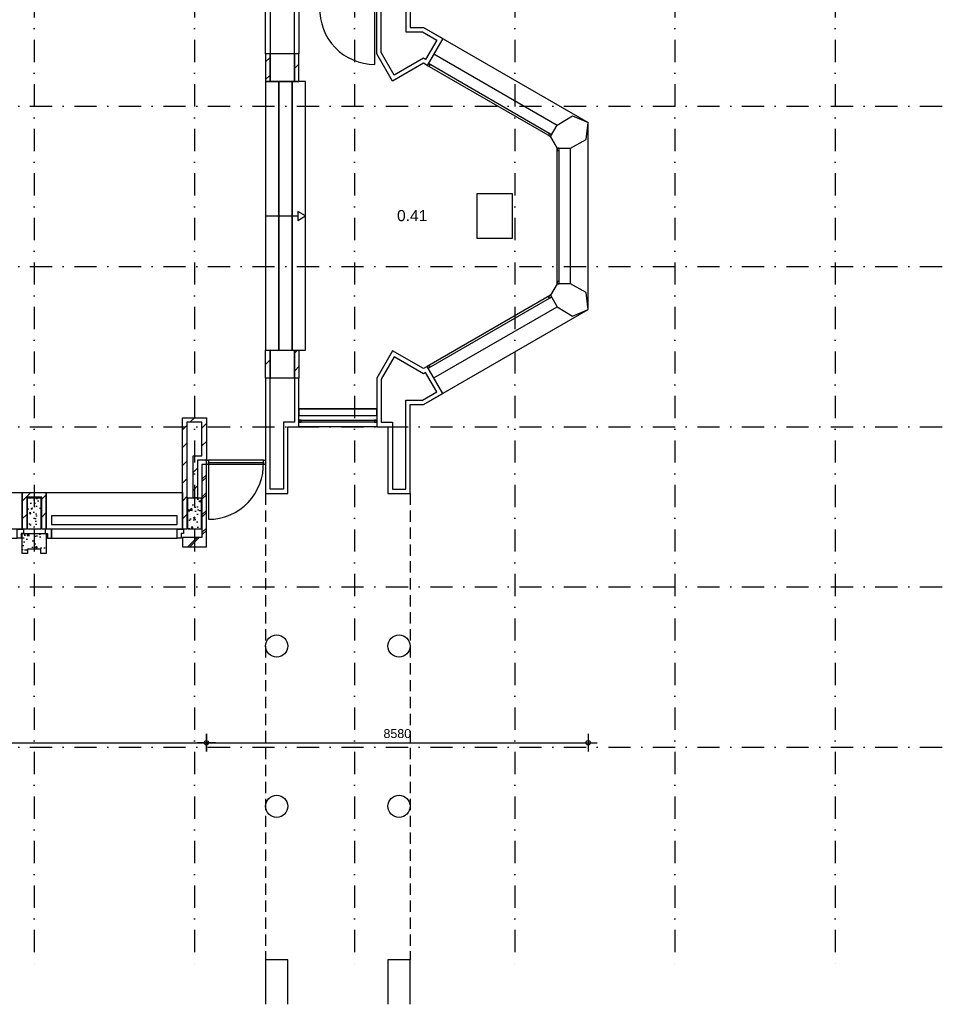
# Model space of a CAD drawing. Header units: millimetres. Extents: x -5500 to 79887, y -71178 to 5500.
# Tile 5 of 18: x 21272 to 42100, y -71178 to -49054. Entities that reach past the tile are written whole.
import ezdxf

# ---------------------------------------------------------------- set-up
doc = ezdxf.new("R2010")
doc.units = ezdxf.units.MM
doc.header["$LTSCALE"] = 100
doc.linetypes.add('DASHEDX2', pattern=[38.1, 25.4, -12.7])
doc.linetypes.add('p_stramien$0$DASHDOT', pattern=[1, 0.5, -0.25, 0, -0.25])
for name, color, linetype in [('A--A21--_BUITENWAND', 9, 'Continuous'), ('A--A22--_BINNENWAND', 9, 'Continuous'), ('A--L21--_BUITENWAND', 4, 'Continuous'), ('A--L22--_BINNENWAND', 7, 'Continuous'), ('A--L24--_TRAPPEN', 1, 'Continuous'), ('A--L28--_KONSTRUKTIES', 4, 'Continuous'), ('A--L31--_BUITENKOZIJN', 4, 'Continuous'), ('A--L32--_BINNENKOZIJN', 4, 'Continuous'), ('A--L45--_PLAFONDAFW', 9, 'Continuous'), ('A--L79--_VASTE-INRICHTING', 1, 'Continuous'), ('A--M$1A_MAATVOERING', 1, 'Continuous'), ('A--T$1A_0_25MM', 4, 'Continuous'), ('p_stramien$0$A--L$7A-_STRAMIEN', 250, 'p_stramien$0$DASHDOT')]:
    doc.layers.add(name, color=color, linetype=linetype)
doc.styles.add('TEXT-0_20', font='arial.ttf', dxfattribs={"height": 200})
doc.styles.add('TEXT-0_25', font='arial.ttf', dxfattribs={"height": 250})
doc.linetypes.add('ZIGZAG', pattern='A,0.00254,-5.08,[131,ltypeshp.shx,S=5.08,R=0,X=-5.08,Y=0],-10.16,[131,ltypeshp.shx,S=5.08,R=180,X=5.08,Y=0],-5.08', length=20.32254)
doc.dimstyles.new('DIM-2', dxfattribs={"dimscale": 100, "dimtxt": 2, "dimasz": 1, "dimexe": 0, "dimexo": 0, "dimgap": 0, "dimtad": 0, "dimdec": 0, "dimzin": 0, "dimdsep": 46, "dimtxsty": 'TEXT-0_20', "dimblk1": 'MAATPUNT', "dimblk2": 'MAATPUNT', "dimsah": 1, "dimcen": 0, "dimse1": 1, "dimse2": 1, "dimclrd": 9, "dimclre": 1, "dimclrt": 2, "dimazin": 0, "dimtfac": 0.75, "dimtdec": 0, "dimtix": 1, "dimtmove": 2, "dimatfit": 3, "dimfxl": 1, "dimtvp": 1, "dimtolj": 1, "dimtzin": 0, "dimarcsym": 0})
pattern_1 = [(45, (0, 0), (-200.0001, 200.0001), [])]

# ---------------------------------------------------------------- blocks, each defined once
blk = doc.blocks.new('bu_koz_3060')
at = {"layer": 'A--L31--_BUITENKOZIJN', "color": 1}
for points in [[(-25, 0), (25, 0), (25, -100), (115, -100), (115, 100), (-25, 100), (-25, 0)], [(3085, 0), (3035, 0), (3035, -100), (2945, -100), (2945, 100), (3085, 100), (3085, 0)]]:
    blk.add_lwpolyline(points, dxfattribs=at)
at = {"layer": 'A--L31--_BUITENKOZIJN', "color": 9}
blk.add_lwpolyline([(115, -100), (2945, -100), (2945, 100), (115, 100)], close=True, dxfattribs=at)
blk = doc.blocks.new('bu_koz_1330')
at = {"layer": 'A--L31--_BUITENKOZIJN', "color": 1}
for points in [[(0, 50), (50, 50), (50, -50), (0, -50)], [(1280, -50), (50, -50), (50, 0), (1280, 0)], [(1280, 50), (1330, 50), (1330, -50), (1280, -50)]]:
    blk.add_lwpolyline(points, close=True, dxfattribs=at)
at = {"layer": 'A--L31--_BUITENKOZIJN', "color": 9}
blk.add_lwpolyline([(1280, 50), (50, 50), (50, 0), (1280, 0)], close=True, dxfattribs=at)
blk.add_lwpolyline([(50, -50), (50, -1280)], dxfattribs=at)
blk.add_arc((50, -50), 1230, 270, 2.3297, dxfattribs=at)
blk = doc.blocks.new('bi_koz_1330')
at = {"layer": 'A--L32--_BINNENKOZIJN', "color": 1}
for points in [[(50, 50), (0, 50), (0, -50), (50, -50)], [(50, -50), (1280, -50), (1280, 0), (50, 0)], [(1330, 50), (1280, 50), (1280, -50), (1330, -50)]]:
    blk.add_lwpolyline(points, close=True, dxfattribs=at)
at = {"layer": 'A--L32--_BINNENKOZIJN', "color": 9}
blk.add_lwpolyline([(50, 50), (1280, 50), (1280, 0), (50, 0)], close=True, dxfattribs=at)
blk.add_lwpolyline([(1280, -50), (1280, -1280)], dxfattribs=at)
blk.add_arc((1280, -50), 1230, 177.6703, 270, dxfattribs=at)
blk = doc.blocks.new('p_stramien')
at = {"layer": 'p_stramien$0$A--L$7A-_STRAMIEN', "ltscale": 10}
for points in [[(21600, 4500), (21600, -70400)], [(25200, 4500), (25200, -70400)], [(28800, 4500), (28800, -70400)], [(32400, 4500), (32400, -70400)], [(36000, 4500), (36000, -70400)], [(39600, 4500), (39600, -70400)], [(-4500.1, -51000), (42100, -51000)], [(-4500.1, -54600), (42100, -54600)], [(-4500.1, -58200), (42100, -58200)], [(-4500.1, -61800), (42100, -61800)], [(-4500.1, -65400), (42100, -65400)]]:
    blk.add_lwpolyline(points, dxfattribs=at)
blk = doc.blocks.new('MAATPUNT')
at = {"color": 9, "linetype": 'Continuous'}
for p, q in [((-2, 0), (2, 0)), ((0, 2), (0, -2))]:
    blk.add_line(p, q, dxfattribs=at)
at = {"color": 1, "linetype": 'Continuous'}
blk.add_circle((0, 0), 0.5, dxfattribs=at)
blk = doc.blocks.new('*D156')
at = {"layer": 'A--M$1A_MAATVOERING', "color": 9, "lineweight": -2}
blk.add_line((14770, -65300), (25370, -65300), dxfattribs=at)
at = {"layer": 'A--M$1A_MAATVOERING', "color": 9, "lineweight": -2, "xscale": 100, "yscale": 100, "zscale": 100, "rotation": 180}
blk.add_blockref('MAATPUNT', (14670, -65300), dxfattribs=at)
at = {"layer": 'A--M$1A_MAATVOERING', "color": 9, "lineweight": -2, "xscale": 100, "yscale": 100, "zscale": 100}
blk.add_blockref('MAATPUNT', (25470, -65300), dxfattribs=at)
at = {"layer": 'A--M$1A_MAATVOERING', "color": 2, "insert": (20070, -65095.8), "char_height": 200, "attachment_point": 5, "style": 'TEXT-0_20'}
blk.add_mtext('\\A1;10800', dxfattribs=at)
blk = doc.blocks.new('*D157')
at = {"layer": 'A--M$1A_MAATVOERING', "color": 9, "lineweight": -2}
blk.add_line((25570, -65300), (33950, -65300), dxfattribs=at)
at = {"layer": 'A--M$1A_MAATVOERING', "color": 9, "lineweight": -2, "xscale": 100, "yscale": 100, "zscale": 100, "rotation": 180}
blk.add_blockref('MAATPUNT', (25470, -65300), dxfattribs=at)
at = {"layer": 'A--M$1A_MAATVOERING', "color": 9, "lineweight": -2, "xscale": 100, "yscale": 100, "zscale": 100}
blk.add_blockref('MAATPUNT', (34050, -65300), dxfattribs=at)
at = {"layer": 'A--M$1A_MAATVOERING', "color": 2, "insert": (29760, -65095.8), "char_height": 200, "attachment_point": 5, "style": 'TEXT-0_20'}
blk.add_mtext('\\A1;8580', dxfattribs=at)

msp = doc.modelspace()

# ---------------------------------------------------------------- hatches: boundary and pattern name
at = {"layer": 'A--A21--_BUITENWAND'}
h = msp.add_hatch(dxfattribs=at)
h.set_pattern_fill('BAKSTEEN', color=256, scale=100, style=0)
h.set_pattern_definition([(45, (0, 50), (-200.0001, 200.0001), []), (45, (50, 50), (-200.0001, 200.0001), [])])
h.paths.add_polyline_path([(24930, -60690), (24930, -60900), (25470, -60900), (25470, -59050), (25370, -59050), (25370, -60690)])
at = {"layer": 'A--A22--_BINNENWAND'}
h = msp.add_hatch(dxfattribs=at)
h.set_pattern_fill('KALKZANDSTEEN', color=256, scale=100, style=0)
h.set_pattern_definition(pattern_1)
h.paths.add_polyline_path([(26900, -50446.3), (26900, -49821.4), (26800, -49821.4), (26800, -50446.3)])
h = msp.add_hatch(dxfattribs=at)
h.set_pattern_fill('KALKZANDSTEEN', color=256, scale=100, style=0)
h.set_pattern_definition(pattern_1)
h.paths.add_polyline_path([(27550, -50446.3), (27550, -49821.4), (27450, -49821.4), (27450, -50446.3)])
h = msp.add_hatch(dxfattribs=at)
h.set_pattern_fill('KALKZANDSTEEN', color=256, scale=100, style=0)
h.set_pattern_definition(pattern_1)
h.paths.add_polyline_path([(26900, -57106.2), (26900, -56481.3), (26800, -56481.3), (26800, -57106.2)])
h = msp.add_hatch(dxfattribs=at)
h.set_pattern_fill('KALKZANDSTEEN', color=256, scale=100, style=0)
h.set_pattern_definition(pattern_1)
h.paths.add_polyline_path([(27550, -57106.2), (27550, -56481.3), (27450, -56481.3), (27450, -57106.2)])
h = msp.add_hatch(dxfattribs=at)
h.set_pattern_fill('KALKZANDSTEEN', color=256, scale=100, style=0)
h.set_pattern_definition(pattern_1)
h.paths.add_polyline_path([(25270, -58950), (25370, -58950), (25470, -58950), (25470, -58000), (24930, -58000), (24930, -60500), (25030, -60500), (25030, -58100), (25370, -58100), (25370, -58850), (25170, -58850), (25170, -59800), (25270, -59800)])
h = msp.add_hatch(dxfattribs=at)
h.set_pattern_fill('KALKZANDSTEEN', color=256, scale=100, style=0)
h.set_pattern_definition(pattern_1)
h.paths.add_polyline_path([(21330, -59680), (21330, -60500), (21430, -60500), (21430, -59780), (21770, -59780), (21770, -60500), (21870, -60500), (21870, -59680)])
h = msp.add_hatch(dxfattribs=at)
h.set_pattern_fill('CONCRETE2', color=256, scale=25, style=0)
h.paths.add_polyline_path([(21450, -59800), (21450, -60500), (21750, -60500), (21750, -59800)])
h = msp.add_hatch(dxfattribs=at)
h.set_pattern_fill('CONCRETE2', color=256, scale=25, style=0)
h.paths.add_polyline_path([(25050, -59800), (25050, -60500), (25350, -60500), (25350, -59800)])
h = msp.add_hatch(dxfattribs=at)
h.set_pattern_fill('CONCRETE2', color=256, scale=25, style=0)
h.paths.add_polyline_path([(21330, -61050), (21450, -61050), (21450, -60950), (21750, -60950), (21750, -61050), (21870, -61050), (21870, -60600), (21330, -60600)])

# ---------------------------------------------------------------- linework, layer by layer
for points in [[(30350, -49227.6), (34050, -51363.8)], [(30583, -49824), (33350, -51421.5)], [(33350, -51421.5), (33700, -51211.7)], [(33700, -51211.7), (34050, -51363.8)], [(33200, -51681.3), (33350, -51421.5)], [(34006.7, -51742.9), (34050, -51363.8)], [(34050, -55563.8), (34050, -51363.8)], [(33650, -51941.2), (34006.7, -51742.9)], [(33350, -51941.2), (33650, -51941.2)], [(33650, -54986.5), (33650, -51941.2)], [(33350, -54986.5), (33200, -55246.3)], [(30583, -57103.6), (33350, -55506.1)], [(30350, -57700), (34050, -55563.8)]]:
    msp.add_lwpolyline(points)
for points in [[(33350, -51941.2), (33200, -51681.3)], [(33650, -54986.5), (33350, -54986.5), (33200, -55246.3), (33350, -55506.1), (33700, -55715.9), (34050, -55563.8), (34006.7, -55184.7)], [(27550, -58200), (27550, -57800), (29300, -57800), (29300, -58200)], [(27550, -57800), (27550, -57950), (29300, -57950), (29300, -57800)]]:
    msp.add_lwpolyline(points, close=True)
at = {"layer": 'A--L21--_BUITENWAND', "color": 2}
for points in [[(26800, -49821.4), (26800, -47227.6), (27300, -47227.6), (27300, -48727.6), (27550, -48727.6), (27550, -49821.4), (27450, -49821.4), (27450, -48827.6), (27200, -48827.6), (27200, -47327.6), (26900, -47327.6), (26900, -49821.4)], [(29550, -47227.6), (30050, -47227.6), (30050, -49227.6), (30350, -49227.6), (30783, -49477.6), (30433, -50083.8), (30346.4, -50033.8), (29653.6, -50433.8), (29300, -49821.4), (29300, -48727.6), (29475, -48727.6), (29550, -48727.6)], [(29650, -47327.6), (29950, -47327.6), (29950, -49327.6), (30323.2, -49327.6), (30646.4, -49514.2), (30396.4, -49947.2), (30346.4, -49918.4), (29690.2, -50297.2), (29400, -49794.6), (29400, -48827.6), (29475, -48827.6), (29650, -48827.6)], [(29550, -59700), (30050, -59700), (30050, -57700), (30350, -57700), (30783, -57450), (30433, -56843.8), (30346.4, -56893.8), (29653.6, -56493.8), (29300, -57106.2), (29300, -58200), (29475, -58200), (29550, -58200)], [(29650, -59600), (29950, -59600), (29950, -57600), (30323.2, -57600), (30646.4, -57413.4), (30396.4, -56980.4), (30346.4, -57009.3), (29690.2, -56630.4), (29400, -57133), (29400, -58100), (29475, -58100), (29650, -58100)], [(26800, -57106.2), (26800, -59700), (27300, -59700), (27300, -58200), (27550, -58200), (27550, -57106.2), (27450, -57106.2), (27450, -58100), (27200, -58100), (27200, -59600), (26900, -59600), (26900, -57106.2)], [(24930, -60690), (24930, -60900), (25470, -60900), (25470, -59050), (25370, -59050), (25370, -60690)]]:
    msp.add_lwpolyline(points, close=True, dxfattribs=at)
at = {"layer": 'A--L21--_BUITENWAND', "color": 9}
for points in [[(18270, -59680), (21330, -59680), (21330, -60500), (18270, -60500)], [(21870, -59680), (24930, -59680), (24930, -60500), (21870, -60500)]]:
    msp.add_lwpolyline(points, close=True, dxfattribs=at)
at = {"layer": 'A--L21--_BUITENWAND', "color": 2}
for points in [[(27300, -71177.6), (27300, -70177.6), (26800, -70177.6), (26800, -71177.6)], [(30050, -71177.6), (30050, -70177.6), (29550, -70177.6), (29550, -71177.6)]]:
    msp.add_lwpolyline(points, dxfattribs=at)
at = {"layer": 'A--L22--_BINNENWAND', "color": 2}
for points in [[(26900, -50446.3), (26900, -49821.4), (26800, -49821.4), (26800, -50446.3)], [(27550, -50446.3), (27550, -49821.4), (27450, -49821.4), (27450, -50446.3)], [(26900, -56481.3), (26900, -57106.2), (26800, -57106.2), (26800, -56481.3)], [(27550, -56481.3), (27550, -57106.2), (27450, -57106.2), (27450, -56481.3)], [(21330, -60500), (21330, -59680), (21870, -59680), (21870, -60500), (21770, -60500), (21770, -59780), (21430, -59780), (21430, -60500)]]:
    msp.add_lwpolyline(points, close=True, dxfattribs=at)
at = {"layer": 'A--L22--_BINNENWAND', "color": 1}
for points in [[(26900, -50446.3), (27450, -50446.3), (27450, -49821.4), (26900, -49821.4)], [(26900, -56481.3), (27450, -56481.3), (27450, -57106.2), (26900, -57106.2)]]:
    msp.add_lwpolyline(points, close=True, dxfattribs=at)
at = {"layer": 'A--L22--_BINNENWAND', "color": 2}
msp.add_lwpolyline([(25370, -58950), (25270, -58950), (25270, -59800), (25170, -59800), (25170, -58850), (25370, -58850), (25370, -58100), (25030, -58100), (25030, -60500), (24930, -60500), (24930, -58000), (25470, -58000), (25470, -58950), (25470, -58950), (25370, -58950)], dxfattribs=at)
at = {"layer": 'A--L24--_TRAPPEN', "color": 7}
for points in [[(27100, -50446.3), (26800, -50446.3), (26800, -56481.3), (27100, -56481.3)], [(27400, -50446.3), (27100, -50446.3), (27100, -56481.3), (27400, -56481.3)], [(27700, -50446.3), (27400, -50446.3), (27400, -56481.3), (27700, -56481.3)]]:
    msp.add_lwpolyline(points, close=True, dxfattribs=at)
at = {"layer": 'A--L24--_TRAPPEN', "color": 9}
msp.add_lwpolyline([(26800, -53463.8), (27525.7, -53463.8)], dxfattribs=at)
msp.add_lwpolyline([(27525.7, -53564.5), (27700, -53463.8), (27525.7, -53363.2)], close=True, dxfattribs=at)
at = {"layer": 'A--L28--_KONSTRUKTIES', "color": 3}
for points in [[(21450, -60500), (21450, -59800), (21750, -59800), (21750, -60500)], [(25050, -60500), (25050, -59800), (25350, -59800), (25350, -60500)], [(21450, -61050), (21330, -61050), (21330, -60600), (21870, -60600), (21870, -61050), (21750, -61050), (21750, -60950), (21450, -60950)]]:
    msp.add_lwpolyline(points, close=True, dxfattribs=at)
for centre in [(27050, -63127.6), (29800, -63127.6), (27050, -66727.6), (29800, -66727.6)]:
    msp.add_circle(centre, 250, dxfattribs=at)
at = {"layer": 'A--L31--_BUITENKOZIJN', "color": 1}
for points in [[(30433, -50083.8), (30476.3, -50108.8), (30501.3, -50065.5), (30458, -50040.5)], [(33156.7, -51656.3), (33200, -51681.3), (33225, -51638), (33181.7, -51613)], [(33350, -51941.2), (33350, -51991.2), (33400, -51991.2), (33400, -51941.2)], [(33350, -54936.5), (33350, -54986.5), (33400, -54986.5), (33400, -54936.5)], [(33156.7, -55271.3), (33200, -55246.3), (33225, -55289.6), (33181.7, -55314.6)], [(30433, -56843.8), (30476.3, -56818.8), (30501.3, -56862.1), (30458, -56887.1)], [(27550, -58050), (27550, -58100), (27600, -58100), (27600, -58050)], [(29250, -58050), (29250, -58100), (29300, -58100), (29300, -58050)]]:
    msp.add_lwpolyline(points, close=True, dxfattribs=at)
at = {"layer": 'A--L31--_BUITENKOZIJN', "color": 9}
for points in [[(33200, -51681.3), (30433, -50083.8)], [(33225, -51638), (30458, -50040.5)], [(33350, -54986.5), (33350, -51941.2)], [(33400, -54986.5), (33400, -51941.2)], [(33200, -55246.3), (30433, -56843.8)], [(33225, -55289.6), (30458, -56887.1)]]:
    msp.add_lwpolyline(points, dxfattribs=at)
msp.add_lwpolyline([(27550, -58100), (27550, -58050), (29300, -58050), (29300, -58100)], close=True, dxfattribs=at)
at = {"layer": 'A--L45--_PLAFONDAFW', "ltscale": 0.1}
msp.add_lwpolyline([(31550, -53963.8), (32350, -53963.8), (32350, -52963.8), (31550, -52963.8)], close=True, dxfattribs=at)
at = {"layer": 'A--L45--_PLAFONDAFW', "linetype": 'DASHEDX2', "ltscale": 0.1}
for points in [[(26800, -59700), (26800, -70177.6)], [(30050, -59700), (30050, -70177.6)]]:
    msp.add_lwpolyline(points, dxfattribs=at)
at = {"layer": 'A--L79--_VASTE-INRICHTING', "color": 1}
msp.add_lwpolyline([(21985, -60400), (24815, -60400), (24815, -60200), (21985, -60200)], close=True, dxfattribs=at)

# ---------------------------------------------------------------- block references
for name, p in [('p_stramien', (0, 0)), ('bu_koz_3060', (18270, -60600)), ('bu_koz_3060', (21870, -60600))]:
    msp.add_blockref(name, p)
at = {"color": 2, "linetype": 'ZIGZAG'}
msp.add_blockref('bu_koz_1330', (25470, -59000), dxfattribs=at)
at = {"layer": 'A--L22--_BINNENWAND', "color": 2}
msp.add_blockref('bi_koz_1330', (27970, -48777.6), dxfattribs=at)

# ---------------------------------------------------------------- texts
at = {"layer": 'A--T$1A_0_25MM', "insert": (30094.4, -53457.6), "char_height": 100, "width": 708.694, "attachment_point": 5, "style": 'TEXT-0_25'}
msp.add_mtext('\\H2.5x;0.41', dxfattribs=at)

# ---------------------------------------------------------------- dimensions: what is measured, and where the dimension line sits
at = {"layer": 'A--M$1A_MAATVOERING'}
for base, p1, p2, picture, middle in [((34050, -65300), (25470, -60906.1), (34050, -53749.2), '*D157', (29760, -65095.8)), ((25470, -65300), (14670, -63800), (25470, -60906.1), '*D156', (20070, -65095.8))]:
    dim = msp.add_linear_dim(base=base, p1=p1, p2=p2, dimstyle='DIM-2', dxfattribs=at)
    dim.commit()
    dim.dimension.update_dxf_attribs({"geometry": picture, "text_midpoint": middle})

doc.saveas('drawing.dxf')
